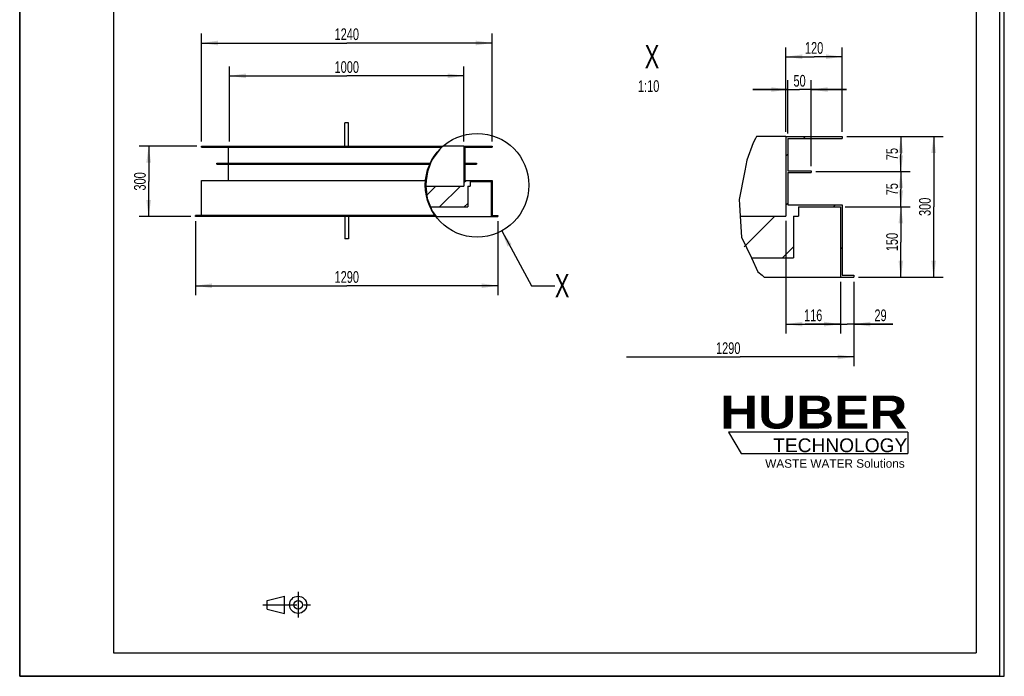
# Model space of a CAD drawing. Header units: millimetres. Extents: x 0 to 4200, y 0 to 5940.
# Tile 1 of 2: x 0 to 4200, y 0 to 2800. Entities that reach past the tile are written whole.
import ezdxf

# ---------------------------------------------------------------- set-up
doc = ezdxf.new("R2010")
doc.units = ezdxf.units.MM
doc.header["$LTSCALE"] = 387.2
doc.linetypes.add('CENTER', pattern=[0.6, 0.375, -0.075, 0.075, -0.075])
doc.layers.get('0').update_dxf_attribs({"linetype": 'CONTINUOUS'})
for name, color, linetype in [('005_AXIS', 7, 'CONTINUOUS'), ('050_DIMENSIONING', 7, 'CONTINUOUS'), ('053_NOTES', 7, 'CONTINUOUS'), ('HUBER_Logo_BL1', 7, 'CONTINUOUS')]:
    doc.layers.add(name, color=color, linetype=linetype)
doc.styles.get("Standard").update_dxf_attribs({"font": 'txt', "width": 0.7})
doc.styles.add('TEXTSTYLE_2', font='ariblk.ttf')
doc.styles.add('TEXTSTYLE_3', font='arial.ttf')
doc.dimstyles.new('DIMSTYLE_1', dxfattribs={"dimtxt": 50, "dimasz": 70, "dimexe": 2, "dimexo": 1, "dimtad": 1, "dimdec": 1, "dimtxsty": 'STANDARD', "dimblk": '_FILLED', "dimblk1": '_FILLED', "dimblk2": '_FILLED', "dimcen": 0.09, "dimadec": 1, "dimazin": 2, "dimtp": 1.2, "dimtm": 1.2, "dimtfac": 1, "dimtdec": 1, "dimtofl": 0, "dimtmove": 0, "dimatfit": 3, "dimldrblk": '_FILLED', "dimfxl": 1, "dimtolj": 1, "dimarcsym": 0})
doc.dimstyles.new('DIMSTYLE_3', dxfattribs={"dimtxt": 50, "dimasz": 70, "dimexe": 2, "dimexo": 1, "dimtad": 1, "dimdec": 1, "dimtxsty": 'STANDARD', "dimblk": '_FILLED', "dimblk1": '_FILLED', "dimblk2": '_FILLED', "dimcen": 0.09, "dimadec": 1, "dimazin": 2, "dimtp": 0.5, "dimtm": 0.5, "dimtfac": 1, "dimtdec": 1, "dimtofl": 0, "dimtmove": 0, "dimatfit": 3, "dimldrblk": '_FILLED', "dimfxl": 1, "dimtolj": 1, "dimarcsym": 0})
doc.dimstyles.new('DIMSTYLE_4', dxfattribs={"dimtxt": 50, "dimasz": 70, "dimexe": 2, "dimexo": 1, "dimtad": 1, "dimdec": 1, "dimtxsty": 'STANDARD', "dimblk": '_FILLED', "dimblk1": '_FILLED', "dimblk2": '_FILLED', "dimcen": 0.09, "dimadec": 1, "dimazin": 2, "dimtp": 0.8, "dimtm": 0.8, "dimtfac": 1, "dimtdec": 1, "dimtofl": 0, "dimtmove": 0, "dimatfit": 3, "dimldrblk": '_FILLED', "dimfxl": 1, "dimtolj": 1, "dimarcsym": 0})
doc.dimstyles.new('DIMSTYLE_5', dxfattribs={"dimtxt": 50, "dimasz": 70, "dimexe": 2, "dimexo": 1, "dimtad": 1, "dimdec": 1, "dimlfac": 0.5, "dimtxsty": 'STANDARD', "dimblk": '_FILLED', "dimblk1": '_FILLED', "dimblk2": '_FILLED', "dimcen": 0.09, "dimadec": 1, "dimazin": 2, "dimtp": 0.2, "dimtm": 0.2, "dimtfac": 1, "dimtdec": 1, "dimtofl": 0, "dimtmove": 0, "dimatfit": 3, "dimldrblk": '_FILLED', "dimfxl": 1, "dimtolj": 1, "dimarcsym": 0})
doc.dimstyles.new('DIMSTYLE_6', dxfattribs={"dimtxt": 50, "dimasz": 70, "dimexe": 2, "dimexo": 1, "dimtad": 1, "dimdec": 1, "dimlfac": 0.5, "dimtxsty": 'STANDARD', "dimblk": '_FILLED', "dimblk1": '_FILLED', "dimblk2": '_FILLED', "dimcen": 0.09, "dimadec": 1, "dimazin": 2, "dimtp": 0.3, "dimtm": 0.3, "dimtfac": 1, "dimtdec": 1, "dimtofl": 0, "dimtmove": 0, "dimatfit": 3, "dimldrblk": '_FILLED', "dimfxl": 1, "dimtolj": 1, "dimarcsym": 0})
doc.dimstyles.new('DIMSTYLE_7', dxfattribs={"dimtxt": 50, "dimasz": 70, "dimexe": 2, "dimexo": 1, "dimtad": 1, "dimdec": 1, "dimlfac": 0.5, "dimtxsty": 'STANDARD', "dimblk": '_FILLED', "dimblk1": '_FILLED', "dimblk2": '_FILLED', "dimcen": 0.09, "dimadec": 1, "dimazin": 2, "dimtp": 0.5, "dimtm": 0.5, "dimtfac": 1, "dimtdec": 1, "dimtofl": 0, "dimtmove": 0, "dimatfit": 3, "dimldrblk": '_FILLED', "dimfxl": 1, "dimtolj": 1, "dimarcsym": 0})
doc.dimstyles.new('DIMSTYLE_8', dxfattribs={"dimtxt": 50, "dimasz": 70, "dimexe": 2, "dimexo": 1, "dimtad": 1, "dimdec": 1, "dimlfac": 0.5, "dimtxsty": 'STANDARD', "dimblk": '_FILLED', "dimblk1": '_FILLED', "dimblk2": '_FILLED', "dimcen": 0.09, "dimadec": 1, "dimazin": 2, "dimtp": 1.2, "dimtm": 1.2, "dimtfac": 1, "dimtdec": 1, "dimtofl": 0, "dimtmove": 0, "dimatfit": 3, "dimldrblk": '_FILLED', "dimfxl": 1, "dimtolj": 1, "dimarcsym": 0})
doc.dimstyles.get("Standard").update_dxf_attribs({"dimtxt": 50, "dimasz": 70, "dimexe": 2, "dimexo": 1, "dimtad": 1, "dimdec": 1, "dimtxsty": 'STANDARD', "dimblk": '_FILLED', "dimblk1": '_FILLED', "dimblk2": '_FILLED', "dimcen": 0.09, "dimadec": 1, "dimazin": 2, "dimtol": 1, "dimtp": 0.1, "dimtm": 0.1, "dimtfac": 1, "dimtdec": 1, "dimtofl": 0, "dimtmove": 0, "dimatfit": 3, "dimldrblk": '_FILLED', "dimfxl": 1, "dimtolj": 1, "dimarcsym": 0})

# ---------------------------------------------------------------- blocks, each defined once
blk = doc.blocks.new('HUBER_LOGO_BL1', base_point=(3411.6, 1009.5))
at = {"layer": 'HUBER_Logo_BL1', "color": 5, "linetype": 'CONTINUOUS'}
for p, q in [((3788.5, 1040.5), (3023.5, 1040.5)), ((3023.5, 1040.5), (3077.5, 950.5)), ((3788.5, 1040.5), (3788.5, 950.5)), ((3077.5, 950.5), (3788.5, 950.5))]:
    blk.add_line(p, q, dxfattribs=at)
at = {"layer": 'HUBER_Logo_BL1', "color": 2, "linetype": 'CONTINUOUS', "attachment_point": 3, "line_spacing_factor": 0.78}
for s, insert, char_height, width, style in [('HUBER\\P\\fArial;\\H58.5;TECHNOLOGY ', (3786.3, 1196.7), 140.4, 775.343, 'TEXTSTYLE_2'), ('WASTE WATER Solutions', (3775.2, 925.3), 36, 594.067, 'TEXTSTYLE_3')]:
    blk.add_mtext(s, dxfattribs=dict(at, insert=insert, char_height=char_height, width=width, style=style))
blk = doc.blocks.new('_FILLED')
at = {"color": 0, "linetype": 'BYBLOCK'}
blk.add_solid([(0, 0), (-1, 0.143), (-1, -0.143)], dxfattribs=at)
blk = doc.blocks.new('*D2')
at = {"layer": '050_DIMENSIONING', "color": 2, "linetype": 'CONTINUOUS'}
for p, q in [((750.2, 1940.2), (750.2, 1625.2)), ((2040.2, 1940.2), (2040.2, 1625.2)), ((750.2, 1665.2), (1395.2, 1665.2)), ((2040.2, 1665.2), (1395.2, 1665.2))]:
    blk.add_line(p, q, dxfattribs=at)
at = {"layer": '050_DIMENSIONING', "color": 2, "linetype": 'CONTINUOUS', "xscale": 70, "yscale": 70, "zscale": 70, "rotation": 180}
blk.add_blockref('_FILLED', (750.2, 1665.2), dxfattribs=at)
at = {"layer": '050_DIMENSIONING', "color": 2, "linetype": 'CONTINUOUS', "xscale": 70, "yscale": 70, "zscale": 70}
blk.add_blockref('_FILLED', (2040.2, 1665.2), dxfattribs=at)
at = {"layer": '050_DIMENSIONING', "color": 2, "linetype": 'CONTINUOUS', "insert": (1395.2, 1727.7), "char_height": 50, "width": 219.643, "attachment_point": 2, "line_spacing_factor": 0.9}
blk.add_mtext('1290', dxfattribs=at)
blk = doc.blocks.new('*D3')
at = {"layer": '050_DIMENSIONING', "color": 2, "linetype": 'CONTINUOUS'}
for p, q in [((775.2, 2280.2), (775.2, 2740.2)), ((2015.2, 2280.2), (2015.2, 2740.2)), ((775.2, 2700.2), (1395.2, 2700.2)), ((2015.2, 2700.2), (1395.2, 2700.2))]:
    blk.add_line(p, q, dxfattribs=at)
at = {"layer": '050_DIMENSIONING', "color": 2, "linetype": 'CONTINUOUS', "xscale": 70, "yscale": 70, "zscale": 70, "rotation": 180}
blk.add_blockref('_FILLED', (775.2, 2700.2), dxfattribs=at)
at = {"layer": '050_DIMENSIONING', "color": 2, "linetype": 'CONTINUOUS', "xscale": 70, "yscale": 70, "zscale": 70}
blk.add_blockref('_FILLED', (2015.2, 2700.2), dxfattribs=at)
at = {"layer": '050_DIMENSIONING', "color": 2, "linetype": 'CONTINUOUS', "insert": (1395.2, 2762.7), "char_height": 50, "width": 219.643, "attachment_point": 2, "line_spacing_factor": 0.9}
blk.add_mtext('1240', dxfattribs=at)
blk = doc.blocks.new('*D4')
at = {"layer": '050_DIMENSIONING', "color": 2, "linetype": 'CONTINUOUS'}
for p, q in [((755.2, 2260.2), (510.2, 2260.2)), ((550.2, 2260.2), (550.2, 2110.2)), ((550.2, 1960.2), (550.2, 2110.2)), ((730.2, 1960.2), (510.2, 1960.2))]:
    blk.add_line(p, q, dxfattribs=at)
at = {"layer": '050_DIMENSIONING', "color": 2, "linetype": 'CONTINUOUS', "xscale": 70, "yscale": 70, "zscale": 70}
for p, rotation in [((550.2, 2260.2), 90), ((550.2, 1960.2), 270)]:
    blk.add_blockref('_FILLED', p, dxfattribs=dict(at, rotation=rotation))
at = {"layer": '050_DIMENSIONING', "color": 2, "linetype": 'CONTINUOUS', "insert": (487.7, 2110.2), "char_height": 50, "width": 171.429, "attachment_point": 2, "rotation": 90, "line_spacing_factor": 0.9}
blk.add_mtext('300', dxfattribs=at)
blk = doc.blocks.new('*D5')
at = {"layer": '050_DIMENSIONING', "color": 2, "linetype": 'CONTINUOUS'}
for p, q in [((895.2, 2280.2), (895.2, 2600.2)), ((1895.2, 2280.2), (1895.2, 2600.2)), ((895.2, 2560.2), (1395.2, 2560.2)), ((1895.2, 2560.2), (1395.2, 2560.2))]:
    blk.add_line(p, q, dxfattribs=at)
at = {"layer": '050_DIMENSIONING', "color": 2, "linetype": 'CONTINUOUS', "xscale": 70, "yscale": 70, "zscale": 70, "rotation": 180}
blk.add_blockref('_FILLED', (895.2, 2560.2), dxfattribs=at)
at = {"layer": '050_DIMENSIONING', "color": 2, "linetype": 'CONTINUOUS', "xscale": 70, "yscale": 70, "zscale": 70}
blk.add_blockref('_FILLED', (1895.2, 2560.2), dxfattribs=at)
at = {"layer": '050_DIMENSIONING', "color": 2, "linetype": 'CONTINUOUS', "insert": (1395.2, 2622.7), "char_height": 50, "width": 219.643, "attachment_point": 2, "line_spacing_factor": 0.9}
blk.add_mtext('1000', dxfattribs=at)
blk = doc.blocks.new('*D8')
at = {"layer": '050_DIMENSIONING', "color": 2, "linetype": 'CONTINUOUS'}
for p, q in [((3500.7, 1681.7), (3500.7, 1461.7)), ((3558.7, 1681.7), (3558.7, 1461.7)), ((3500.7, 1501.7), (3350.7, 1501.7)), ((3350.7, 1501.7), (3529.7, 1501.7)), ((3724.5, 1501.7), (3529.7, 1501.7)), ((3558.7, 1501.7), (3724.5, 1501.7))]:
    blk.add_line(p, q, dxfattribs=at)
at = {"layer": '050_DIMENSIONING', "color": 2, "linetype": 'CONTINUOUS', "xscale": 70, "yscale": 70, "zscale": 70}
blk.add_blockref('_FILLED', (3500.7, 1501.7), dxfattribs=at)
at = {"layer": '050_DIMENSIONING', "color": 2, "linetype": 'CONTINUOUS', "xscale": 70, "yscale": 70, "zscale": 70, "rotation": 180}
blk.add_blockref('_FILLED', (3558.7, 1501.7), dxfattribs=at)
at = {"layer": '050_DIMENSIONING', "color": 2, "linetype": 'CONTINUOUS', "insert": (3646, 1564.2), "char_height": 50, "width": 117.857, "attachment_point": 1, "line_spacing_factor": 0.9}
blk.add_mtext('29', dxfattribs=at)
blk = doc.blocks.new('*D9')
at = {"layer": '050_DIMENSIONING', "color": 2, "linetype": 'CONTINUOUS'}
for p, q in [((3268.7, 2321.7), (3268.7, 2681.7)), ((3508.7, 2321.7), (3508.7, 2681.7)), ((3268.7, 2641.7), (3388.7, 2641.7)), ((3508.7, 2641.7), (3388.7, 2641.7))]:
    blk.add_line(p, q, dxfattribs=at)
at = {"layer": '050_DIMENSIONING', "color": 2, "linetype": 'CONTINUOUS', "xscale": 70, "yscale": 70, "zscale": 70, "rotation": 180}
blk.add_blockref('_FILLED', (3268.7, 2641.7), dxfattribs=at)
at = {"layer": '050_DIMENSIONING', "color": 2, "linetype": 'CONTINUOUS', "xscale": 70, "yscale": 70, "zscale": 70}
blk.add_blockref('_FILLED', (3508.7, 2641.7), dxfattribs=at)
at = {"layer": '050_DIMENSIONING', "color": 2, "linetype": 'CONTINUOUS', "insert": (3388.7, 2704.2), "char_height": 50, "width": 160.714, "attachment_point": 2, "line_spacing_factor": 0.9}
blk.add_mtext('120', dxfattribs=at)
blk = doc.blocks.new('*D10')
at = {"layer": '050_DIMENSIONING', "color": 2, "linetype": 'CONTINUOUS'}
for p, q in [((3276.7, 2313.7), (3276.7, 2541.7)), ((3376.7, 2175.7), (3376.7, 2541.7)), ((3276.7, 2501.7), (3126.7, 2501.7)), ((3126.7, 2501.7), (3326.7, 2501.7)), ((3526.7, 2501.7), (3326.7, 2501.7)), ((3376.7, 2501.7), (3526.7, 2501.7))]:
    blk.add_line(p, q, dxfattribs=at)
at = {"layer": '050_DIMENSIONING', "color": 2, "linetype": 'CONTINUOUS', "xscale": 70, "yscale": 70, "zscale": 70}
blk.add_blockref('_FILLED', (3276.7, 2501.7), dxfattribs=at)
at = {"layer": '050_DIMENSIONING', "color": 2, "linetype": 'CONTINUOUS', "xscale": 70, "yscale": 70, "zscale": 70, "rotation": 180}
blk.add_blockref('_FILLED', (3376.7, 2501.7), dxfattribs=at)
at = {"layer": '050_DIMENSIONING', "color": 2, "linetype": 'CONTINUOUS', "insert": (3326.7, 2564.2), "char_height": 50, "width": 112.5, "attachment_point": 2, "line_spacing_factor": 0.9}
blk.add_mtext('50', dxfattribs=at)
blk = doc.blocks.new('*D11')
at = {"layer": '050_DIMENSIONING', "color": 2, "linetype": 'CONTINUOUS'}
for p, q in [((3528.7, 2301.7), (3938.7, 2301.7)), ((3898.7, 2301.7), (3898.7, 2001.7)), ((3898.7, 1701.7), (3898.7, 2001.7)), ((3578.7, 1701.7), (3938.7, 1701.7))]:
    blk.add_line(p, q, dxfattribs=at)
at = {"layer": '050_DIMENSIONING', "color": 2, "linetype": 'CONTINUOUS', "xscale": 70, "yscale": 70, "zscale": 70}
for p, rotation in [((3898.7, 2301.7), 90), ((3898.7, 1701.7), 270)]:
    blk.add_blockref('_FILLED', p, dxfattribs=dict(at, rotation=rotation))
at = {"layer": '050_DIMENSIONING', "color": 2, "linetype": 'CONTINUOUS', "insert": (3836.2, 2001.7), "char_height": 50, "width": 171.429, "attachment_point": 2, "rotation": 90, "line_spacing_factor": 0.9}
blk.add_mtext('300', dxfattribs=at)
blk = doc.blocks.new('*D12')
at = {"layer": '050_DIMENSIONING', "color": 2, "linetype": 'CONTINUOUS'}
for p, q in [((3558.7, 1681.7), (3558.7, 1321.7)), ((2588.4, 1361.7), (3073.6, 1361.7)), ((3558.7, 1361.7), (3073.6, 1361.7))]:
    blk.add_line(p, q, dxfattribs=at)
at = {"layer": '050_DIMENSIONING', "color": 2, "linetype": 'CONTINUOUS', "xscale": 70, "yscale": 70, "zscale": 70}
blk.add_blockref('_FILLED', (3558.7, 1361.7), dxfattribs=at)
at = {"layer": '050_DIMENSIONING', "color": 2, "linetype": 'CONTINUOUS', "insert": (3022.3, 1424.2), "char_height": 50, "width": 219.643, "attachment_point": 2, "line_spacing_factor": 0.9}
blk.add_mtext('1290', dxfattribs=at)
blk = doc.blocks.new('_NONE')
blk = doc.blocks.new('*D13')
at = {"layer": '050_DIMENSIONING', "color": 2, "linetype": 'CONTINUOUS'}
for p, q in [((3268.7, 1941.7), (3268.7, 1461.7)), ((3500.7, 1681.7), (3500.7, 1461.7)), ((3268.7, 1501.7), (3384.7, 1501.7)), ((3500.7, 1501.7), (3384.7, 1501.7))]:
    blk.add_line(p, q, dxfattribs=at)
at = {"layer": '050_DIMENSIONING', "color": 2, "linetype": 'CONTINUOUS', "xscale": 70, "yscale": 70, "zscale": 70, "rotation": 180}
blk.add_blockref('_FILLED', (3268.7, 1501.7), dxfattribs=at)
at = {"layer": '050_DIMENSIONING', "color": 2, "linetype": 'CONTINUOUS', "xscale": 70, "yscale": 70, "zscale": 70}
blk.add_blockref('_FILLED', (3500.7, 1501.7), dxfattribs=at)
at = {"layer": '050_DIMENSIONING', "color": 2, "linetype": 'CONTINUOUS', "insert": (3384.7, 1564.2), "char_height": 50, "width": 144.643, "attachment_point": 2, "line_spacing_factor": 0.9}
blk.add_mtext('116', dxfattribs=at)
blk = doc.blocks.new('*D14')
at = {"layer": '050_DIMENSIONING', "color": 2, "linetype": 'CONTINUOUS'}
for p, q in [((3520.7, 2001.7), (3798.7, 2001.7)), ((3758.7, 2001.7), (3758.7, 1851.7)), ((3758.7, 1701.7), (3758.7, 1851.7)), ((3578.7, 1701.7), (3798.7, 1701.7))]:
    blk.add_line(p, q, dxfattribs=at)
at = {"layer": '050_DIMENSIONING', "color": 2, "linetype": 'CONTINUOUS', "xscale": 70, "yscale": 70, "zscale": 70}
for p, rotation in [((3758.7, 2001.7), 90), ((3758.7, 1701.7), 270)]:
    blk.add_blockref('_FILLED', p, dxfattribs=dict(at, rotation=rotation))
at = {"layer": '050_DIMENSIONING', "color": 2, "linetype": 'CONTINUOUS', "insert": (3696.2, 1851.7), "char_height": 50, "width": 155.357, "attachment_point": 2, "rotation": 90, "line_spacing_factor": 0.9}
blk.add_mtext('150', dxfattribs=at)
blk = doc.blocks.new('*D15')
at = {"layer": '050_DIMENSIONING', "color": 2, "linetype": 'CONTINUOUS'}
for p, q in [((3396.7, 2151.7), (3798.7, 2151.7)), ((3758.7, 2151.7), (3758.7, 2076.7)), ((3758.7, 2001.7), (3758.7, 2076.7)), ((3520.7, 2001.7), (3798.7, 2001.7))]:
    blk.add_line(p, q, dxfattribs=at)
at = {"layer": '050_DIMENSIONING', "color": 2, "linetype": 'CONTINUOUS', "xscale": 70, "yscale": 70, "zscale": 70}
for p, rotation in [((3758.7, 2151.7), 90), ((3758.7, 2001.7), 270)]:
    blk.add_blockref('_FILLED', p, dxfattribs=dict(at, rotation=rotation))
at = {"layer": '050_DIMENSIONING', "color": 2, "linetype": 'CONTINUOUS', "insert": (3696.2, 2076.7), "char_height": 50, "width": 112.5, "attachment_point": 2, "rotation": 90, "line_spacing_factor": 0.9}
blk.add_mtext('75', dxfattribs=at)
blk = doc.blocks.new('*D16')
at = {"layer": '050_DIMENSIONING', "color": 2, "linetype": 'CONTINUOUS'}
for p, q in [((3528.7, 2301.7), (3798.7, 2301.7)), ((3758.7, 2301.7), (3758.7, 2226.7)), ((3758.7, 2151.7), (3758.7, 2226.7)), ((3396.7, 2151.7), (3798.7, 2151.7))]:
    blk.add_line(p, q, dxfattribs=at)
at = {"layer": '050_DIMENSIONING', "color": 2, "linetype": 'CONTINUOUS', "xscale": 70, "yscale": 70, "zscale": 70}
for p, rotation in [((3758.7, 2301.7), 90), ((3758.7, 2151.7), 270)]:
    blk.add_blockref('_FILLED', p, dxfattribs=dict(at, rotation=rotation))
at = {"layer": '050_DIMENSIONING', "color": 2, "linetype": 'CONTINUOUS', "insert": (3696.2, 2226.7), "char_height": 50, "width": 112.5, "attachment_point": 2, "rotation": 90, "line_spacing_factor": 0.9}
blk.add_mtext('75', dxfattribs=at)
blk = doc.blocks.new('PROJEKTIONSMETHODE_1_BL2', base_point=(1140, 305))
at = {"color": 2, "linetype": 'CONTINUOUS'}
for p, q in [((1055.7, 323.3), (1129, 341.7)), ((1129, 268.3), (1129, 341.7)), ((1055.7, 286.7), (1055.7, 323.3)), ((1055.7, 286.7), (1129, 268.3))]:
    blk.add_line(p, q, dxfattribs=at)
at = {"color": 2, "linetype": 'CENTER'}
for p, q in [((1187.7, 360), (1187.7, 250)), ((1037.3, 305), (1242.7, 305))]:
    blk.add_line(p, q, dxfattribs=at)
at = {"color": 2, "linetype": 'CONTINUOUS'}
for radius in [36.7, 18.3]:
    blk.add_circle((1187.7, 305), radius, dxfattribs=at)

msp = doc.modelspace()

# ---------------------------------------------------------------- hatches: boundary and pattern name
at = {"linetype": 'CONTINUOUS'}
h = msp.add_hatch(dxfattribs=at)
h.set_pattern_fill('A', color=2, scale=148.492424, angle=45, style=0, pattern_type=0)
h.set_pattern_definition([(45, (0, 0), (-105, 105), [])])
edge = h.paths.add_edge_path()
edge.add_spline(control_points=[(3111.71, 1783.67), (3110.15, 1786.68), (3107.09, 1792.73), (3102.76, 1801.91), (3098.66, 1811.23), (3094.81, 1820.68), (3091.18, 1830.28), (3087.79, 1840.04), (3084.63, 1849.96), (3081.7, 1860.07), (3079.01, 1870.37), (3076.55, 1880.88), (3074.34, 1891.61), (3072.37, 1902.57), (3070.65, 1913.8), (3069.19, 1925.29), (3067.99, 1937.08), (3067.07, 1949.18), (3066.64, 1957.47), (3066.48, 1961.67)], knot_values=[0, 0, 0, 0, 0.0588235, 0.1176471, 0.1764706, 0.2352941, 0.2941176, 0.3529412, 0.4117647, 0.4705882, 0.5294118, 0.5882353, 0.6470588, 0.7058824, 0.7647059, 0.8235294, 0.8823529, 0.9411765, 1, 1, 1, 1], degree=3, periodic=0)
edge.add_line((3066.48, 1961.67), (3268.72, 1961.67))
edge.add_line((3268.72, 1961.67), (3268.72, 2301.67))
edge.add_line((3268.72, 2301.67), (3508.72, 2301.67))
edge.add_line((3508.72, 2301.67), (3508.72, 2293.67))
edge.add_line((3508.72, 2293.67), (3276.72, 2293.67))
edge.add_line((3276.72, 2293.67), (3276.72, 2155.67))
edge.add_line((3276.72, 2155.67), (3376.72, 2155.67))
edge.add_line((3376.72, 2155.67), (3376.72, 2147.67))
edge.add_line((3376.72, 2147.67), (3276.72, 2147.67))
edge.add_line((3276.72, 2147.67), (3276.72, 2009.67))
edge.add_line((3276.72, 2009.67), (3508.72, 2009.67))
edge.add_line((3508.72, 2009.67), (3508.72, 1709.67))
edge.add_line((3508.72, 1709.67), (3558.72, 1709.67))
edge.add_line((3558.72, 1709.67), (3558.72, 1701.67))
edge.add_line((3558.72, 1701.67), (3500.72, 1701.67))
edge.add_line((3500.72, 1701.67), (3500.72, 2001.67))
edge.add_line((3500.72, 2001.67), (3322.72, 2001.67))
edge.add_line((3322.72, 2001.67), (3322.72, 1961.67))
edge.add_line((3322.72, 1961.67), (3300.72, 1961.67))
edge.add_line((3300.72, 1961.67), (3300.72, 1783.67))
edge.add_line((3300.72, 1783.67), (3111.71, 1783.67))
h = msp.add_hatch(dxfattribs=at)
h.set_pattern_fill('A', color=2, scale=74.246212, angle=45, style=0, pattern_type=0)
h.set_pattern_definition([(45, (0, 0), (-52.5, 52.5), [])])
edge = h.paths.add_edge_path()
edge.add_line((1911.16, 2001.2), (1750.59, 2001.2))
edge.add_spline(control_points=[(1750.59, 2001.2), (1749.82, 2002.97), (1748.34, 2006.54), (1746.23, 2012), (1744.26, 2017.57), (1742.41, 2023.23), (1740.71, 2028.99), (1739.15, 2034.84), (1737.73, 2040.77), (1736.47, 2046.77), (1735.35, 2052.84), (1734.39, 2058.97), (1733.59, 2065.15), (1732.95, 2071.37), (1732.47, 2077.63), (1732.16, 2083.91), (1732.06, 2088.1), (1732.03, 2090.2)], knot_values=[0, 0, 0, 0, 0.0666667, 0.1333333, 0.2, 0.2666667, 0.3333333, 0.4, 0.4666667, 0.5333333, 0.6, 0.6666667, 0.7333333, 0.8, 0.8666667, 0.9333333, 1, 1, 1, 1], degree=3, periodic=0)
edge.add_line((1732.03, 2090.2), (1895.16, 2090.2))
edge.add_line((1895.16, 2090.2), (1895.16, 2260.2))
edge.add_line((1895.16, 2260.2), (2015.16, 2260.2))
edge.add_line((2015.16, 2260.2), (2015.16, 2256.2))
edge.add_line((2015.16, 2256.2), (1899.16, 2256.2))
edge.add_line((1899.16, 2256.2), (1899.16, 2187.2))
edge.add_line((1899.16, 2187.2), (1949.16, 2187.2))
edge.add_line((1949.16, 2187.2), (1949.16, 2183.2))
edge.add_line((1949.16, 2183.2), (1899.16, 2183.2))
edge.add_line((1899.16, 2183.2), (1899.16, 2114.2))
edge.add_line((1899.16, 2114.2), (2015.16, 2114.2))
edge.add_line((2015.16, 2114.2), (2015.16, 1964.2))
edge.add_line((2015.16, 1964.2), (2040.16, 1964.2))
edge.add_line((2040.16, 1964.2), (2040.16, 1960.2))
edge.add_line((2040.16, 1960.2), (2011.16, 1960.2))
edge.add_line((2011.16, 1960.2), (2011.16, 2110.2))
edge.add_line((2011.16, 2110.2), (1922.16, 2110.2))
edge.add_line((1922.16, 2110.2), (1922.16, 2090.2))
edge.add_line((1922.16, 2090.2), (1911.16, 2090.2))
edge.add_line((1911.16, 2090.2), (1911.16, 2001.2))

# ---------------------------------------------------------------- linework, layer by layer
at = {"color": 7, "linetype": 'CONTINUOUS'}
for p, q in [((0, 0), (0, 5940)), ((0, 0), (0, 5940)), ((4200, 0), (4200, 5940)), ((4200, 0), (4200, 5940)), ((3128.08, 2274.96), (3102.28, 2201.28)), ((3138.14, 2293.67), (3128.08, 2274.96)), ((3142.43, 2301.67), (3138.14, 2293.67)), ((3268.72, 2301.67), (3142.43, 2301.67)), ((3268.72, 2301.67), (3508.72, 2301.67)), ((3268.72, 2301.67), (3268.72, 1961.67)), ((3276.72, 2293.67), (3276.72, 2155.67)), ((3276.72, 2293.67), (3508.72, 2293.67)), ((3508.72, 2301.67), (3508.72, 2293.67)), ((775.16, 2260.2), (1806.18, 2260.2)), ((775.16, 2256.2), (775.16, 2260.2)), ((775.16, 2256.2), (1801.34, 2256.2)), ((891.16, 2187.2), (891.16, 2256.2)), ((1791.69, 2248.22), (1759.2, 2203.57)), ((1801.34, 2256.2), (1791.69, 2248.22)), ((1806.18, 2260.2), (1801.34, 2256.2)), ((1895.16, 2260.2), (1806.18, 2260.2)), ((1895.16, 2260.2), (2015.16, 2260.2)), ((1895.16, 2260.2), (1895.16, 2090.2)), ((1899.16, 2256.2), (1899.16, 2187.2)), ((1899.16, 2256.2), (2015.16, 2256.2)), ((2015.16, 2260.2), (2015.16, 2256.2)), ((841.16, 2183.2), (841.16, 2187.2)), ((841.16, 2187.2), (1752.95, 2187.2)), ((1752.95, 2187.2), (1751.42, 2183.2)), ((1759.2, 2203.57), (1752.95, 2187.2)), ((1899.16, 2187.2), (1949.16, 2187.2)), ((1949.16, 2187.2), (1949.16, 2183.2)), ((3102.28, 2201.28), (3093.08, 2155.67)), ((841.16, 2183.2), (1751.42, 2183.2)), ((891.16, 2114.2), (891.16, 2183.2)), ((1739.13, 2151.05), (1734.49, 2114.2)), ((1751.42, 2183.2), (1739.13, 2151.05)), ((1899.16, 2183.2), (1899.16, 2114.2)), ((1899.16, 2183.2), (1949.16, 2183.2)), ((3091.47, 2147.67), (3068.41, 2033.4)), ((3093.08, 2155.67), (3091.47, 2147.67)), ((3276.72, 2155.67), (3376.72, 2155.67)), ((3276.72, 2147.67), (3276.72, 2009.67)), ((3276.72, 2147.67), (3376.72, 2147.67)), ((3376.72, 2155.67), (3376.72, 2147.67)), ((775.16, 1964.2), (775.16, 2114.2)), ((775.16, 2114.2), (1734.49, 2114.2)), ((1734.49, 2114.2), (1732.02, 2094.65)), ((1899.16, 2114.2), (2015.16, 2114.2)), ((1922.16, 2110.2), (1922.16, 2090.2)), ((1922.16, 2110.2), (2011.16, 2110.2)), ((2011.16, 2110.2), (2011.16, 1960.2)), ((2015.16, 2114.2), (2015.16, 1964.2)), ((1732.02, 2094.65), (1732.54, 2090.2)), ((1732.54, 2090.2), (1895.16, 2090.2)), ((1732.54, 2090.2), (1738.65, 2036.98)), ((1911.16, 2090.2), (1911.16, 2001.2)), ((1911.16, 2090.2), (1922.16, 2090.2)), ((1738.65, 2036.98), (1752.44, 2001.2)), ((3068.41, 2033.4), (3069.91, 2009.67)), ((1752.44, 2001.2), (1911.16, 2001.2)), ((1752.44, 2001.2), (1759.31, 1983.37)), ((1759.31, 1983.37), (1773.85, 1964.2)), ((3069.91, 2009.67), (3072.94, 1961.67)), ((3276.72, 2009.67), (3508.72, 2009.67)), ((3322.72, 2001.67), (3322.72, 1961.67)), ((3322.72, 2001.67), (3500.72, 2001.67)), ((3500.72, 2001.67), (3500.72, 1701.67)), ((3508.72, 2009.67), (3508.72, 1709.67)), ((750.16, 1960.2), (750.16, 1964.2)), ((1773.85, 1964.2), (750.16, 1964.2)), ((1776.88, 1960.2), (750.16, 1960.2)), ((1773.85, 1964.2), (1776.88, 1960.2)), ((1776.88, 1960.2), (2011.16, 1960.2)), ((2011.16, 1960.2), (2040.16, 1960.2)), ((2015.16, 1964.2), (2040.16, 1964.2)), ((2040.16, 1964.2), (2040.16, 1960.2)), ((3072.94, 1961.67), (3268.72, 1961.67)), ((3072.94, 1961.67), (3078.6, 1872.25)), ((3300.72, 1961.67), (3300.72, 1783.67)), ((3300.72, 1961.67), (3322.72, 1961.67)), ((3078.6, 1872.25), (3121.13, 1783.67)), ((3121.13, 1783.67), (3300.72, 1783.67)), ((3121.13, 1783.67), (3149.22, 1725.18)), ((3149.22, 1725.18), (3166.56, 1709.67)), ((3166.56, 1709.67), (3175.5, 1701.67)), ((3175.5, 1701.67), (3500.72, 1701.67)), ((3500.72, 1701.67), (3558.72, 1701.67)), ((3508.72, 1709.67), (3558.72, 1709.67)), ((3558.72, 1709.67), (3558.72, 1701.67)), ((0, 0), (4200, 0)), ((0, 0), (4200, 0))]:
    msp.add_line(p, q, dxfattribs=at)
at = {"color": 3, "linetype": 'CONTINUOUS'}
for p, q in [((4180, 5900), (4180, 0)), ((0, 2970), (0, 0)), ((4180, 0), (0, 0))]:
    msp.add_line(p, q, dxfattribs=at)
at = {"color": 5, "linetype": 'CONTINUOUS'}
for p, q in [((400, 5800), (400, 100)), ((4080, 5800), (4080, 100)), ((400, 100), (4080, 100))]:
    msp.add_line(p, q, dxfattribs=at)
at = {"color": 2, "linetype": 'CONTINUOUS'}
msp.add_circle((1951.13, 2093.77), 221.01, dxfattribs=at)
at = {"layer": '005_AXIS', "color": 7, "linetype": 'CONTINUOUS'}
for p, q in [((1387.16, 2260.2), (1387.16, 2360.2)), ((1403.16, 2360.2), (1387.16, 2360.2)), ((1403.16, 2260.2), (1403.16, 2360.2)), ((1387.16, 1960.2), (1387.16, 1865.2)), ((1403.16, 1960.2), (1403.16, 1865.2)), ((1403.16, 1865.2), (1387.16, 1865.2))]:
    msp.add_line(p, q, dxfattribs=at)

# ---------------------------------------------------------------- block references
at = {"color": 2, "linetype": 'CONTINUOUS'}
msp.add_blockref('PROJEKTIONSMETHODE_1_BL2', (1140, 305), dxfattribs=at)
at = {"layer": 'HUBER_Logo_BL1'}
msp.add_blockref('HUBER_LOGO_BL1', (3411.59, 1009.55), dxfattribs=at)

# ---------------------------------------------------------------- texts
at = {"layer": '053_NOTES', "color": 2, "linetype": 'CONTINUOUS', "char_height": 100, "line_spacing_factor": 0.9}
for s, insert, width, attachment_point in [('X\\P\\H50.0;1:10', (2728.41, 2691.67), 171.4286, 3), ('X', (2282.73, 1715.2), 128.5714, 1)]:
    msp.add_mtext(s, dxfattribs=dict(at, insert=insert, width=width, attachment_point=attachment_point))

# ---------------------------------------------------------------- dimensions: what is measured, and where the dimension line sits
at = {"layer": '050_DIMENSIONING', "color": 2, "linetype": 'CONTINUOUS'}
for base, p1, p2, dimstyle, picture, middle in [((2015.16, 2700.2), (775.16, 2279.2), (2015.16, 2279.2), 'DIMSTYLE_1', '*D3', (1388.02, 2700.2)), ((3508.72, 2641.67), (3268.72, 2320.67), (3508.72, 2320.67), 'DIMSTYLE_6', '*D9', (3381.58, 2641.67)), ((1895.16, 2560.2), (895.16, 2279.2), (1895.16, 2279.2), 'DIMSTYLE_4', '*D5', (1388.02, 2560.2)), ((3376.72, 2501.67), (3276.72, 2312.67), (3376.72, 2174.67), 'DIMSTYLE_6', '*D10', (3319.58, 2501.67)), ((3500.72, 1501.67), (3268.72, 1942.67), (3500.72, 1682.67), 'DIMSTYLE_6', '*D13', (3377.58, 1501.67)), ((3558.72, 1501.67), (3500.72, 1682.67), (3558.72, 1682.67), 'DIMSTYLE_5', '*D8', (3678.1, 1501.67))]:
    dim = msp.add_linear_dim(base=base, p1=p1, p2=p2, dimstyle=dimstyle, dxfattribs=at)
    dim.commit()
    dim.dimension.update_dxf_attribs({"geometry": picture, "text_midpoint": middle, "dimtype": 160})
for base, p1, p2, angle, dimstyle, picture, middle in [((3758.72, 2151.67), (3527.72, 2301.67), (3395.72, 2151.67), 270, 'DIMSTYLE_6', '*D16', (3758.72, 2219.53)), ((3898.72, 2301.67), (3577.72, 1701.67), (3527.72, 2301.67), 90, 'DIMSTYLE_7', '*D11', (3898.72, 1994.53)), ((550.16, 1960.2), (756.16, 2260.2), (731.16, 1960.2), 270, 'DIMSTYLE_3', '*D4', (550.16, 2103.06)), ((3758.72, 2151.67), (3519.72, 2001.67), (3395.72, 2151.67), 90, 'DIMSTYLE_6', '*D15', (3758.72, 2069.53)), ((3758.72, 1701.67), (3519.72, 2001.67), (3577.72, 1701.67), 270, 'DIMSTYLE_7', '*D14', (3758.72, 1844.53)), ((750.16, 1665.2), (2040.16, 1941.2), (750.16, 1941.2), 180, 'DIMSTYLE_1', '*D2', (1388.02, 1665.2))]:
    dim = msp.add_linear_dim(base=base, p1=p1, p2=p2, angle=angle, dimstyle=dimstyle, dxfattribs=at)
    dim.commit()
    dim.dimension.update_dxf_attribs({"geometry": picture, "text_midpoint": middle, "dimtype": 160})
dim = msp.add_linear_dim(base=(2588.41, 1361.67), p1=(3558.72, 1682.67), p2=(2588.41, 1362.67), angle=180, text='1290', dimstyle='DIMSTYLE_8', override={"dimblk2": 'NONE', "dimsah": 1}, dxfattribs=at)
dim.commit()
dim.dimension.update_dxf_attribs({"geometry": '*D12', "text_midpoint": (3015.12, 1361.67), "dimtype": 160})

# ---------------------------------------------------------------- leaders
at = {"layer": '053_NOTES', "color": 2, "linetype": 'CONTINUOUS'}
msp.add_leader([(2056.2, 1899.34), (2182.73, 1665.2), (2282.73, 1665.2)], dimstyle='STANDARD', override={"dimtad": 0}, dxfattribs=at)

doc.saveas('drawing.dxf')
